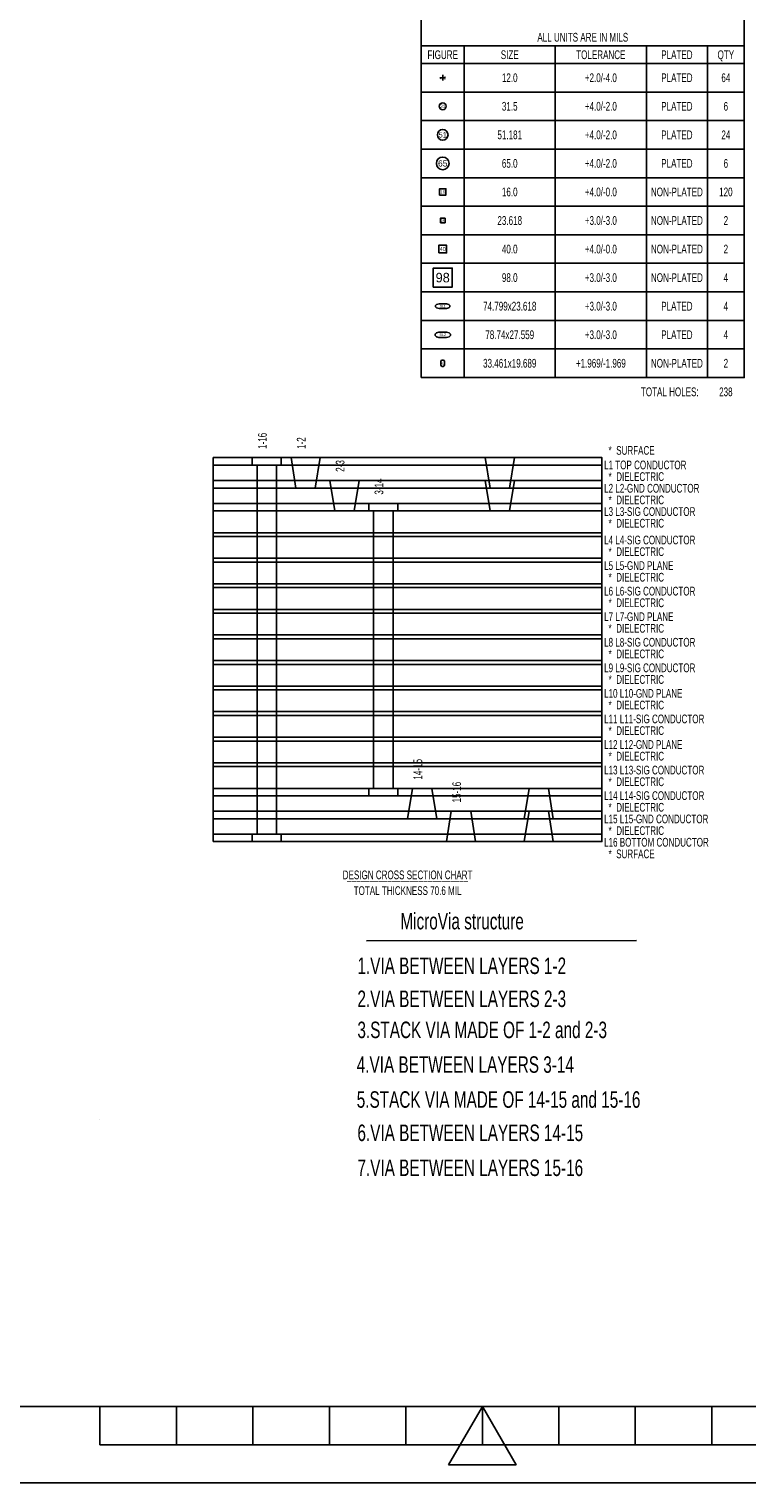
# Model space of a CAD drawing. Extents: x -36 to 384, y -28 to 269.
# Tile 50 of 52: x 114 to 208, y -28 to 162. Entities that reach past the tile are written whole.
import ezdxf
from ezdxf.enums import TextEntityAlignment as Align

# ---------------------------------------------------------------- set-up
doc = ezdxf.new("R2010")
doc.units = 0
for name, color, linetype in [('BG_DIMENSION', 7, 'CONTINUOUS'), ('BG_PANEL', 7, 'CONTINUOUS'), ('BG_TITLE_A3', 7, 'CONTINUOUS'), ('MA_NCLEGEND-1-16', 7, 'CONTINUOUS'), ('MA_XSECTION_CHART', 7, 'CONTINUOUS')]:
    doc.layers.add(name, color=color, linetype=linetype)

# ---------------------------------------------------------------- blocks, each defined once
blk = doc.blocks.new('FIGURE_OBLONG')
blk.add_lwpolyline([(-0.5, -0.125), (-0.5, 0.125), (-0.416, 0.375), (-0.25, 0.5), (0.25, 0.5), (0.416, 0.375), (0.5, 0.125), (0.5, -0.125), (0.416, -0.375), (0.25, -0.5), (-0.25, -0.5), (-0.416, -0.375)], close=True)
blk = doc.blocks.new('FIGURE_SQUARE')
blk.add_lwpolyline([(-0.5, -0.5), (-0.5, 0.5), (0.5, 0.5), (0.5, -0.5)], close=True)
blk = doc.blocks.new('FIGURE_CIRCLE')
blk.add_circle((0, 0), 0.5)
blk = doc.blocks.new('FIGURE_CROSS')
for points in [[(-0.5, 0), (0.5, 0)], [(0, 0.5), (0, -0.5)]]:
    blk.add_lwpolyline(points)

msp = doc.modelspace()

# ---------------------------------------------------------------- linework, layer by layer
at = {"layer": 'BG_DIMENSION'}
msp.add_lwpolyline([(158.558205, 42.864303), (193.876905, 42.910989)], dxfattribs=at)
at = {"layer": 'BG_PANEL'}
msp.add_lwpolyline([(123.695206, 19.518097), (123.695206, 19.517893)], dxfattribs=at)
at = {"layer": 'BG_TITLE_A3'}
for points in [[(-26.289991, -18.034838), (-26.289991, 258.965141), (373.709895, 258.965141), (373.709895, -18.034838)], [(169.295597, -25.654838), (178.124612, -25.654838), (173.710092, -18.034838)]]:
    msp.add_lwpolyline(points, close=True, dxfattribs=at)
for points in [[(-26.289991, -18.034838), (373.709895, -18.034838)], [(123.709913, -23.034854), (123.709913, -18.034838)], [(133.709893, -23.034854), (133.709893, -18.034838)], [(143.709898, -23.034854), (143.709898, -18.034838)], [(153.710107, -23.034854), (153.710107, -18.034838)], [(163.710112, -23.034854), (163.710112, -18.034838)], [(173.710092, -18.034838), (173.710092, -23.034854)], [(183.710097, -23.034854), (183.710097, -18.034838)], [(193.710103, -23.034854), (193.710103, -18.034838)], [(203.710007, -23.034854), (203.710007, -18.034838)], [(123.709913, -23.034854), (223.709992, -23.034854)], [(383.709901, -28.034742), (-36.289996, -28.034742)]]:
    msp.add_lwpolyline(points, dxfattribs=at)
at = {"layer": 'MA_NCLEGEND-1-16'}
msp.add_lwpolyline([(165.7223, 116.509013), (165.7223, 168.502813), (207.9625, 168.502813), (207.9625, 116.509013)], close=True, dxfattribs=at)
for points in [[(165.7223, 159.866813), (207.9625, 159.866813)], [(171.3357, 159.866813), (171.3357, 116.509013)], [(183.2483, 159.866813), (183.2483, 116.509013)], [(195.1609, 159.866813), (195.1609, 116.509013)], [(203.1365, 159.866813), (203.1365, 116.509013)], [(165.7223, 157.580813), (207.9625, 157.580813)], [(165.7223, 153.847013), (207.9625, 153.847013)], [(165.7223, 150.113213), (207.9625, 150.113213)], [(165.7223, 146.379413), (207.9625, 146.379413)], [(165.7223, 142.645613), (207.9625, 142.645613)], [(165.7223, 138.911813), (207.9625, 138.911813)], [(165.7223, 135.178013), (207.9625, 135.178013)], [(165.7223, 131.444213), (207.9625, 131.444213)], [(165.7223, 127.710413), (207.9625, 127.710413)], [(165.7223, 123.976613), (207.9625, 123.976613)], [(165.7223, 120.242813), (207.9625, 120.242813)]]:
    msp.add_lwpolyline(points, dxfattribs=at)
at = {"layer": 'MA_XSECTION_CHART'}
for points in [[(138.538483, 105.036468), (138.538483, 106.032148), (189.338483, 106.032148), (189.338483, 105.036468)], [(138.538483, 103.045108), (138.538483, 105.036468), (189.338483, 105.036468), (189.338483, 103.045108)], [(143.618483, 106.032148), (143.618483, 105.036468), (144.253483, 105.036468), (144.253483, 56.817108), (143.618483, 56.817108), (143.618483, 55.821428), (147.428483, 55.821428), (147.428483, 56.817108), (146.793483, 56.817108), (146.793483, 105.036468), (147.428483, 105.036468), (147.428483, 106.032148)], [(148.698483, 106.032148), (149.333483, 102.049428), (151.873483, 102.049428), (152.508483, 106.032148)], [(174.098483, 106.032148), (174.733483, 102.049428), (177.273483, 102.049428), (177.908483, 106.032148)], [(138.538483, 102.049428), (138.538483, 103.045108), (189.338483, 103.045108), (189.338483, 102.049428)], [(153.778483, 103.045108), (154.413483, 99.062388), (156.953483, 99.062388), (157.588483, 103.045108)], [(174.098483, 103.045108), (174.733483, 99.062388), (177.273483, 99.062388), (177.908483, 103.045108)], [(138.538483, 100.058068), (138.538483, 102.049428), (189.338483, 102.049428), (189.338483, 100.058068)], [(138.538483, 99.062388), (138.538483, 100.058068), (189.338483, 100.058068), (189.338483, 99.062388)], [(138.538483, 96.217588), (138.538483, 99.062388), (189.338483, 99.062388), (189.338483, 96.217588)], [(158.858483, 100.058068), (158.858483, 99.062388), (159.493483, 99.062388), (159.493483, 62.791188), (158.858483, 62.791188), (158.858483, 61.795508), (162.668483, 61.795508), (162.668483, 62.791188), (162.033483, 62.791188), (162.033483, 99.062388), (162.668483, 99.062388), (162.668483, 100.058068)], [(138.538483, 95.719748), (138.538483, 96.217588), (189.338483, 96.217588), (189.338483, 95.719748)], [(138.538483, 92.874948), (138.538483, 95.719748), (189.338483, 95.719748), (189.338483, 92.874948)], [(138.538483, 92.377108), (138.538483, 92.874948), (189.338483, 92.874948), (189.338483, 92.377108)], [(138.538483, 89.532308), (138.538483, 92.377108), (189.338483, 92.377108), (189.338483, 89.532308)], [(138.538483, 89.034468), (138.538483, 89.532308), (189.338483, 89.532308), (189.338483, 89.034468)], [(138.538483, 86.189668), (138.538483, 89.034468), (189.338483, 89.034468), (189.338483, 86.189668)], [(138.538483, 85.691828), (138.538483, 86.189668), (189.338483, 86.189668), (189.338483, 85.691828)], [(138.538483, 82.847028), (138.538483, 85.691828), (189.338483, 85.691828), (189.338483, 82.847028)], [(138.538483, 82.349188), (138.538483, 82.847028), (189.338483, 82.847028), (189.338483, 82.349188)], [(138.538483, 79.504388), (138.538483, 82.349188), (189.338483, 82.349188), (189.338483, 79.504388)], [(138.538483, 79.006548), (138.538483, 79.504388), (189.338483, 79.504388), (189.338483, 79.006548)], [(138.538483, 76.161748), (138.538483, 79.006548), (189.338483, 79.006548), (189.338483, 76.161748)], [(138.538483, 75.663908), (138.538483, 76.161748), (189.338483, 76.161748), (189.338483, 75.663908)], [(138.538483, 72.819108), (138.538483, 75.663908), (189.338483, 75.663908), (189.338483, 72.819108)], [(138.538483, 72.321268), (138.538483, 72.819108), (189.338483, 72.819108), (189.338483, 72.321268)], [(138.538483, 69.476468), (138.538483, 72.321268), (189.338483, 72.321268), (189.338483, 69.476468)], [(138.538483, 68.978628), (138.538483, 69.476468), (189.338483, 69.476468), (189.338483, 68.978628)], [(138.538483, 66.133828), (138.538483, 68.978628), (189.338483, 68.978628), (189.338483, 66.133828)], [(138.538483, 65.635988), (138.538483, 66.133828), (189.338483, 66.133828), (189.338483, 65.635988)], [(138.538483, 62.791188), (138.538483, 65.635988), (189.338483, 65.635988), (189.338483, 62.791188)], [(138.538483, 61.795508), (138.538483, 62.791188), (189.338483, 62.791188), (189.338483, 61.795508)], [(163.938483, 58.808468), (167.748483, 58.808468), (167.113483, 62.791188), (164.573483, 62.791188)], [(179.178483, 58.808468), (182.988483, 58.808468), (182.353483, 62.791188), (179.813483, 62.791188)], [(138.538483, 59.804148), (138.538483, 61.795508), (189.338483, 61.795508), (189.338483, 59.804148)], [(138.538483, 58.808468), (138.538483, 59.804148), (189.338483, 59.804148), (189.338483, 58.808468)], [(169.018483, 55.821428), (172.828483, 55.821428), (172.193483, 59.804148), (169.653483, 59.804148)], [(179.178483, 55.821428), (182.988483, 55.821428), (182.353483, 59.804148), (179.813483, 59.804148)], [(138.538483, 56.817108), (138.538483, 58.808468), (189.338483, 58.808468), (189.338483, 56.817108)], [(138.538483, 55.821428), (138.538483, 56.817108), (189.338483, 56.817108), (189.338483, 55.821428)]]:
    msp.add_lwpolyline(points, close=True, dxfattribs=at)

# ---------------------------------------------------------------- block references
at = {"layer": 'MA_NCLEGEND-1-16'}
for name, p, xscale, yscale in [('FIGURE_CROSS', (168.529, 155.713913), 0.762, 0.762), ('FIGURE_CIRCLE', (168.529, 151.980113), 0.889, 0.889), ('FIGURE_CIRCLE', (168.529, 148.246313), 1.397, 1.397), ('FIGURE_CIRCLE', (168.529, 144.512513), 1.651, 1.651), ('FIGURE_SQUARE', (168.529, 140.778713), 0.8382, 0.8382), ('FIGURE_SQUARE', (168.529, 137.044913), 0.6096, 0.6096), ('FIGURE_SQUARE', (168.529, 133.311113), 1.016, 1.016), ('FIGURE_SQUARE', (168.529, 129.577313), 2.4892, 2.4892), ('FIGURE_OBLONG', (168.529, 125.843513), 1.899895, 0.599897), ('FIGURE_OBLONG', (168.529, 122.109713), 1.999996, 0.699999)]:
    msp.add_blockref(name, p, dxfattribs=dict(at, xscale=xscale, yscale=yscale))
at = {"layer": 'MA_NCLEGEND-1-16', "xscale": 0.849909, "yscale": 0.500101, "rotation": 90}
msp.add_blockref('FIGURE_OBLONG', (168.529, 118.375913), dxfattribs=at)

# ---------------------------------------------------------------- texts
at = {"layer": 'BG_DIMENSION', "width": 0.694118}
for s, p in [('MicroVia structure', (162.990505, 44.350407)), ('1.VIA BETWEEN LAYERS 1-2', (157.377105, 38.512496)), ('2.VIA BETWEEN LAYERS 2-3', (157.377105, 34.194496)), ('3.STACK VIA MADE OF 1-2 and 2-3', (157.377105, 30.130496)), ('4.VIA BETWEEN LAYERS 3-14', (157.288205, 25.592303)), ('5.STACK VIA MADE OF 14-15 and 15-16', (157.288205, 21.020303)), ('6.VIA BETWEEN LAYERS 14-15', (157.377105, 16.668496)), ('7.VIA BETWEEN LAYERS 15-16', (157.377105, 12.096496))]:
    msp.add_text(s, height=2.159, dxfattribs=at).set_placement(p)
at = {"layer": 'MA_NCLEGEND-1-16', "width": 0.688889}
for s, p in [('ALL UNITS ARE IN MILS', (186.8424, 160.438313)), ('FIGURE', (168.529, 158.152313)), ('SIZE', (177.292, 158.152313)), ('TOLERANCE', (189.2046, 158.152313)), ('PLATED', (199.1487, 158.152313)), ('QTY', (205.5495, 158.152313)), ('12.0', (177.292, 155.142413)), ('+2.0/-4.0', (189.2046, 155.142413)), ('PLATED', (199.1487, 155.142413)), ('64', (205.5495, 155.142413)), ('31.5', (177.292, 151.408613)), ('+4.0/-2.0', (189.2046, 151.408613)), ('PLATED', (199.1487, 151.408613)), ('6', (205.5495, 151.408613)), ('51.181', (177.292, 147.674813)), ('+4.0/-2.0', (189.2046, 147.674813)), ('PLATED', (199.1487, 147.674813)), ('24', (205.5495, 147.674813)), ('65.0', (177.292, 143.941013)), ('+4.0/-2.0', (189.2046, 143.941013)), ('PLATED', (199.1487, 143.941013)), ('6', (205.5495, 143.941013)), ('16.0', (177.292, 140.207213)), ('+4.0/-0.0', (189.2046, 140.207213)), ('NON-PLATED', (199.1487, 140.207213)), ('120', (205.5495, 140.207213)), ('23.618', (177.292, 136.473413)), ('+3.0/-3.0', (189.2046, 136.473413)), ('NON-PLATED', (199.1487, 136.473413)), ('2', (205.5495, 136.473413)), ('40.0', (177.292, 132.739613)), ('+4.0/-0.0', (189.2046, 132.739613)), ('NON-PLATED', (199.1487, 132.739613)), ('2', (205.5495, 132.739613)), ('98.0', (177.292, 129.005813)), ('+3.0/-3.0', (189.2046, 129.005813)), ('NON-PLATED', (199.1487, 129.005813)), ('4', (205.5495, 129.005813)), ('74.799x23.618', (177.292, 125.272013)), ('+3.0/-3.0', (189.2046, 125.272013)), ('PLATED', (199.1487, 125.272013)), ('4', (205.5495, 125.272013)), ('78.74x27.559', (177.292, 121.538213)), ('+3.0/-3.0', (189.2046, 121.538213)), ('PLATED', (199.1487, 121.538213)), ('4', (205.5495, 121.538213)), ('33.461x19.689', (177.292, 117.804413)), ('+1.969/-1.969', (189.2046, 117.804413)), ('NON-PLATED', (199.1487, 117.804413)), ('2', (205.5495, 117.804413)), ('238', (205.5495, 114.070613))]:
    msp.add_text(s, height=1.143, dxfattribs=at).set_placement(p, align=Align.CENTER)
at = {"layer": 'MA_NCLEGEND-1-16'}
for s, height, p in [('v12', 0.381, (168.529, 155.713913)), ('31', 0.4445, (168.529, 151.980113)), ('51', 0.6985, (168.529, 148.246313)), ('65', 0.8255, (168.529, 144.512513)), ('16', 0.4191, (168.529, 140.778713)), ('24', 0.3048, (168.529, 137.044913)), ('40', 0.508, (168.529, 133.311113)), ('98', 1.2446, (168.529, 129.577313)), ('SL1', 0.299949, (168.529, 125.843513)), ('SL2', 0.349999, (168.529, 122.109713)), ('SL3', 0.25005, (168.529, 118.375913))]:
    msp.add_text(s, height=height, dxfattribs=at).set_placement(p, align=Align.MIDDLE_CENTER)
at = {"layer": 'MA_NCLEGEND-1-16', "width": 0.688889}
msp.add_text('TOTAL HOLES:', height=1.143, dxfattribs=at).set_placement((201.9935, 114.070613), align=Align.RIGHT)
at = {"layer": 'MA_XSECTION_CHART', "width": 0.688889}
for s, p in [('1-16', (145.523483, 107.175148)), ('1-2', (150.603483, 107.175148)), ('2-3', (155.683483, 104.188108)), ('3-14', (160.763483, 101.201068)), ('14-15', (165.843483, 63.934188)), ('15-16', (170.923483, 60.947148))]:
    msp.add_text(s, height=1.143, rotation=90, dxfattribs=at).set_placement(p)
for s, p in [('   *  SURFACE', (189.338483, 106.413148)), (' L1 TOP CONDUCTOR', (189.338483, 104.508148)), ('   *  DIELECTRIC', (189.338483, 102.984148)), (' L2 L2-GND CONDUCTOR', (189.338483, 101.460148)), ('   *  DIELECTRIC', (189.338483, 99.936148)), (' L3 L3-SIG CONDUCTOR', (189.338483, 98.412148)), ('   *  DIELECTRIC', (189.338483, 96.888148)), (' L4 L4-SIG CONDUCTOR', (189.338483, 94.693588)), ('   *  DIELECTRIC', (189.338483, 93.169588)), (' L5 L5-GND PLANE', (189.338483, 91.350948)), ('   *  DIELECTRIC', (189.338483, 89.826948)), (' L6 L6-SIG CONDUCTOR', (189.338483, 88.008308)), ('   *  DIELECTRIC', (189.338483, 86.484308)), (' L7 L7-GND PLANE', (189.338483, 84.665668)), ('   *  DIELECTRIC', (189.338483, 83.141668)), (' L8 L8-SIG CONDUCTOR', (189.338483, 81.323028)), ('   *  DIELECTRIC', (189.338483, 79.799028)), (' L9 L9-SIG CONDUCTOR', (189.338483, 77.980388)), ('   *  DIELECTRIC', (189.338483, 76.456388)), (' L10 L10-GND PLANE', (189.338483, 74.637748)), ('   *  DIELECTRIC', (189.338483, 73.113748)), (' L11 L11-SIG CONDUCTOR', (189.338483, 71.295108)), ('   *  DIELECTRIC', (189.338483, 69.771108)), (' L12 L12-GND PLANE', (189.338483, 67.952468)), ('   *  DIELECTRIC', (189.338483, 66.428468)), (' L13 L13-SIG CONDUCTOR', (189.338483, 64.609828)), ('   *  DIELECTRIC', (189.338483, 63.085828)), (' L14 L14-SIG CONDUCTOR', (189.338483, 61.267188)), ('   *  DIELECTRIC', (189.338483, 59.743188)), (' L15 L15-GND CONDUCTOR', (189.338483, 58.219188)), ('   *  DIELECTRIC', (189.338483, 56.695188)), (' L16 BOTTOM CONDUCTOR', (189.338483, 55.171188)), ('   *  SURFACE', (189.338483, 53.647188))]:
    msp.add_text(s, height=1.143, dxfattribs=at).set_placement(p)
for s, p in [('DESIGN CROSS SECTION CHART', (163.938483, 50.903988)), ('___________________________', (163.938483, 50.903988)), ('TOTAL THICKNESS 70.6 MIL', (163.938483, 48.846588))]:
    msp.add_text(s, height=1.143, dxfattribs=at).set_placement(p, align=Align.CENTER)

doc.saveas('drawing.dxf')
